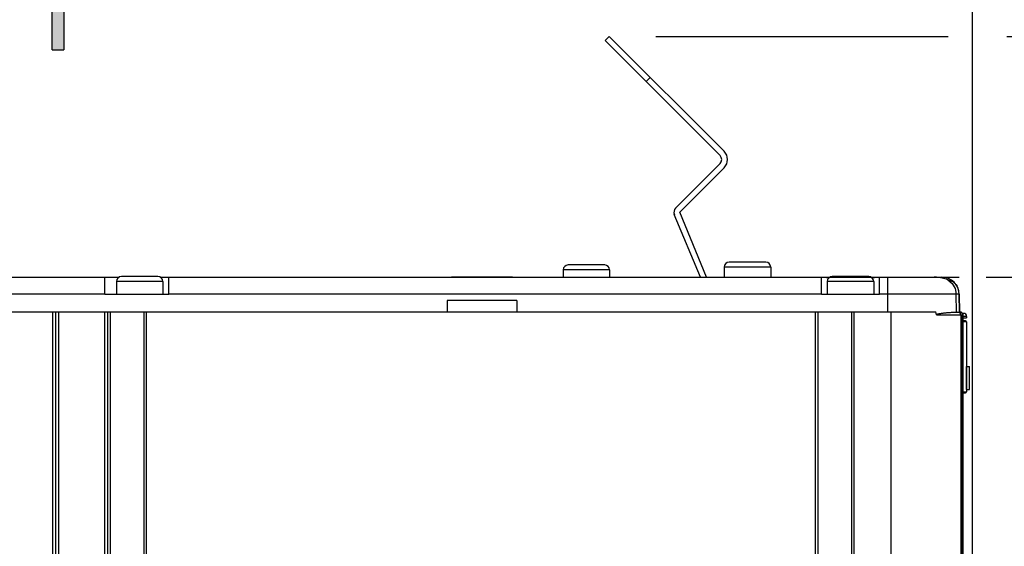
# Model space of a CAD drawing. Extents: x 0 to 594, y 0 to 420.
# Tile 50 of 136: x 238 to 272, y 261 to 280. Entities that reach past the tile are written whole.
import ezdxf

# ---------------------------------------------------------------- set-up
doc = ezdxf.new("R2010")
doc.units = 0
doc.header["$LTSCALE"] = 32.67
doc.layers.get('0').update_dxf_attribs({"linetype": 'CONTINUOUS'})
doc.styles.get("Standard").update_dxf_attribs({"font": 'txt', "width": 0.8})
doc.dimstyles.get("Standard").update_dxf_attribs({"dimtxt": 2.5, "dimasz": 2.5, "dimexe": 1.25, "dimexo": 0.625, "dimtad": 1, "dimcen": 2.5, "dimazin": 3, "dimtfac": 1, "dimtmove": 0, "dimatfit": 3})

# ---------------------------------------------------------------- blocks, each defined once
blk = doc.blocks.new('_FILLED')
at = {"color": 0, "linetype": 'BYBLOCK'}
blk.add_solid([(0, 0), (-1, 0.1429), (-1, -0.1429)], dxfattribs=at)
blk = doc.blocks.new('*D8')
at = {"color": 2, "linetype": 'CONTINUOUS'}
for p, q in [((204.276, 279.059), (204.276, 297.464)), ((271.078, 258.352), (271.078, 297.464)), ((204.276, 296.464), (237.677, 296.464)), ((271.078, 296.464), (237.677, 296.464))]:
    blk.add_line(p, q, dxfattribs=at)
at = {"color": 2, "linetype": 'CONTINUOUS', "xscale": 3.5, "yscale": 3.5, "zscale": 3.5, "rotation": 180}
blk.add_blockref('_FILLED', (204.276, 296.464), dxfattribs=at)
at = {"color": 2, "linetype": 'CONTINUOUS', "xscale": 3.5, "yscale": 3.5, "zscale": 3.5}
blk.add_blockref('_FILLED', (271.078, 296.464), dxfattribs=at)
at = {"color": 5, "linetype": 'CONTINUOUS', "width": 0.8}
blk.add_text('334', height=3.5, dxfattribs=at).set_placement((230.677, 297.339))
blk = doc.blocks.new('*D11')
at = {"color": 2, "linetype": 'CONTINUOUS'}
for p, q in [((260.164, 278.954), (270.246, 278.954)), ((272.267, 278.954), (290.115, 278.954)), ((289.115, 278.954), (289.115, 215.354)), ((289.115, 151.754), (289.115, 215.354)), ((241.53, 151.754), (290.115, 151.754))]:
    blk.add_line(p, q, dxfattribs=at)
at = {"color": 2, "linetype": 'CONTINUOUS', "xscale": 3.5, "yscale": 3.5, "zscale": 3.5}
for p, rotation in [((289.115, 278.954), 90), ((289.115, 151.754), 270)]:
    blk.add_blockref('_FILLED', p, dxfattribs=dict(at, rotation=rotation))
at = {"color": 5, "linetype": 'CONTINUOUS', "width": 0.8}
blk.add_text('636', height=3.5, rotation=90, dxfattribs=at).set_placement((288.24, 213.834))
blk = doc.blocks.new('*D12')
at = {"color": 2, "linetype": 'CONTINUOUS'}
for p, q in [((265.876, 270.657), (270.623, 270.657)), ((271.557, 270.657), (280.39, 270.657)), ((279.39, 270.657), (279.39, 221.857)), ((279.39, 173.058), (279.39, 221.857)), ((268.276, 173.058), (280.39, 173.058))]:
    blk.add_line(p, q, dxfattribs=at)
at = {"color": 2, "linetype": 'CONTINUOUS', "xscale": 3.5, "yscale": 3.5, "zscale": 3.5}
for p, rotation in [((279.39, 270.657), 90), ((279.39, 173.058), 270)]:
    blk.add_blockref('_FILLED', p, dxfattribs=dict(at, rotation=rotation))
at = {"color": 5, "linetype": 'CONTINUOUS', "width": 0.8}
blk.add_text('488', height=3.5, rotation=90, dxfattribs=at).set_placement((278.515, 213.335))
blk = doc.blocks.new('ARROW_BL2', base_point=(239.562, 284.489))
at = {"color": 7, "linetype": 'CONTINUOUS'}
for p, q in [((239.562, 290.489), (238.246, 286.362)), ((239.562, 290.489), (240.879, 286.362)), ((238.246, 286.362), (239.363, 287.027)), ((239.363, 278.489), (239.363, 287.027)), ((239.762, 287.027), (239.762, 278.489)), ((240.879, 286.362), (239.762, 287.027)), ((239.363, 278.489), (239.762, 278.489))]:
    blk.add_line(p, q, dxfattribs=at)
for points in [[(238.246, 286.362), (239.562, 290.489), (239.363, 287.027)], [(239.363, 287.027), (239.562, 290.489), (239.762, 287.027)], [(239.562, 290.489), (240.879, 286.362), (239.762, 287.027)], [(239.363, 278.489), (239.363, 287.027), (239.762, 287.027)], [(239.762, 287.027), (239.762, 278.489), (239.363, 278.489)]]:
    blk.add_solid(points, dxfattribs=at)

msp = doc.modelspace()

# ---------------------------------------------------------------- linework, layer by layer
at = {"color": 7, "linetype": 'CONTINUOUS'}
for p, q in [((258.421, 278.813), (258.562, 278.954)), ((262.381, 274.853), (258.421, 278.813)), ((262.522, 274.994), (258.562, 278.954)), ((259.976, 277.54), (259.835, 277.398)), ((260.849, 273.038), (262.381, 274.57)), ((260.99, 272.897), (262.522, 274.429)), ((261.918, 270.657), (260.99, 272.897)), ((261.702, 270.657), (260.805, 272.82)), ((263.956, 271.177), (262.696, 271.177)), ((256.976, 270.907), (256.976, 270.657)), ((258.576, 270.907), (256.976, 270.907)), ((258.406, 271.077), (257.146, 271.077)), ((258.576, 270.907), (258.576, 270.657)), ((262.526, 271.007), (262.526, 270.657)), ((264.126, 271.007), (262.526, 271.007)), ((264.126, 271.007), (264.126, 270.657)), ((209.928, 270.657), (241.666, 270.657)), ((241.176, 270.057), (241.176, 270.657)), ((241.576, 270.507), (241.576, 270.057)), ((243.176, 270.507), (241.576, 270.507)), ((243.006, 270.677), (241.746, 270.677)), ((243.086, 270.657), (266.166, 270.657)), ((243.176, 270.507), (243.176, 270.057)), ((243.376, 270.057), (243.376, 270.657)), ((253.136, 270.657), (253.122, 270.657)), ((253.136, 270.657), (253.128, 270.657)), ((253.142, 270.657), (253.136, 270.657)), ((253.15, 270.657), (253.136, 270.657)), ((253.142, 270.656), (253.136, 270.656)), ((253.171, 270.654), (253.162, 270.655)), ((253.177, 270.654), (253.171, 270.654)), ((253.184, 270.653), (253.177, 270.654)), ((253.19, 270.653), (253.184, 270.653)), ((253.196, 270.653), (253.19, 270.653)), ((253.203, 270.652), (253.196, 270.653)), ((253.21, 270.652), (253.203, 270.652)), ((253.216, 270.652), (253.21, 270.652)), ((253.223, 270.652), (253.216, 270.652)), ((253.23, 270.652), (253.223, 270.652)), ((255.122, 270.652), (253.23, 270.652)), ((253.232, 270.657), (253.232, 270.652)), ((253.232, 270.651), (253.232, 270.652)), ((255.119, 270.651), (253.232, 270.651)), ((253.693, 270.657), (253.693, 270.652)), ((253.736, 270.657), (253.728, 270.657)), ((253.75, 270.657), (253.736, 270.657)), ((253.832, 270.657), (253.832, 270.652)), ((254.52, 270.657), (254.52, 270.652)), ((254.659, 270.657), (254.659, 270.652)), ((255.119, 270.651), (255.119, 270.652)), ((255.12, 270.657), (255.12, 270.652)), ((255.128, 270.652), (255.122, 270.652)), ((255.135, 270.652), (255.128, 270.652)), ((255.142, 270.652), (255.135, 270.652)), ((255.148, 270.652), (255.142, 270.652)), ((255.155, 270.653), (255.148, 270.652)), ((255.161, 270.653), (255.155, 270.653)), ((255.168, 270.653), (255.161, 270.653)), ((255.174, 270.654), (255.168, 270.653)), ((255.18, 270.654), (255.174, 270.654)), ((255.189, 270.654), (255.18, 270.654)), ((255.209, 270.656), (255.189, 270.654)), ((265.876, 270.057), (265.876, 270.657)), ((266.01, 270.657), (266.125, 270.627)), ((266.076, 270.507), (266.076, 270.057)), ((267.676, 270.507), (266.076, 270.507)), ((267.506, 270.677), (266.246, 270.677)), ((267.586, 270.657), (270.025, 270.657)), ((267.626, 270.627), (267.742, 270.657)), ((267.676, 270.507), (267.676, 270.057)), ((267.876, 270.057), (267.876, 270.657)), ((268.164, 269.457), (268.164, 270.657)), ((270.429, 270.479), (270.451, 270.479)), ((270.553, 270.342), (270.552, 270.342)), ((241.176, 270.067), (210.976, 270.067)), ((243.376, 270.057), (241.176, 270.057)), ((265.876, 270.067), (243.376, 270.067)), ((252.976, 269.857), (252.976, 269.457)), ((255.376, 269.857), (252.976, 269.857)), ((255.376, 269.857), (255.376, 269.457)), ((267.876, 270.057), (265.876, 270.057)), ((270.625, 270.067), (267.876, 270.067)), ((270.527, 269.456), (270.517, 270.067)), ((270.625, 270.067), (270.636, 269.436)), ((270.636, 269.457), (270.625, 270.067)), ((209.928, 269.457), (269.815, 269.457)), ((239.376, 269.457), (239.376, 173.458)), ((239.476, 269.457), (239.476, 173.458)), ((239.576, 269.457), (239.576, 173.458)), ((241.176, 173.458), (241.176, 269.457)), ((241.276, 173.458), (241.276, 269.457)), ((241.376, 173.458), (241.376, 269.457)), ((242.516, 269.457), (242.516, 173.458)), ((242.596, 269.457), (242.596, 173.458)), ((265.676, 173.458), (265.676, 269.457)), ((265.766, 173.458), (265.766, 269.457)), ((266.906, 269.457), (266.906, 173.458)), ((266.996, 269.457), (266.996, 173.458)), ((268.276, 173.058), (268.276, 269.457)), ((269.836, 269.357), (269.815, 269.457)), ((269.836, 269.357), (270.747, 269.357)), ((270.192, 269.434), (270.227, 269.437)), ((270.227, 269.437), (270.262, 269.44)), ((270.262, 269.44), (270.294, 269.443)), ((270.294, 269.443), (270.325, 269.445)), ((270.325, 269.445), (270.355, 269.447)), ((270.355, 269.447), (270.382, 269.449)), ((270.382, 269.449), (270.407, 269.451)), ((270.407, 269.451), (270.431, 269.452)), ((270.431, 269.452), (270.453, 269.453)), ((270.453, 269.453), (270.473, 269.454)), ((270.473, 269.454), (270.491, 269.455)), ((270.491, 269.455), (270.507, 269.456)), ((270.636, 269.438), (270.636, 269.457)), ((270.636, 269.457), (270.674, 269.457)), ((270.656, 269.456), (270.653, 269.457)), ((270.66, 269.456), (270.656, 269.456)), ((270.663, 269.455), (270.659, 269.456)), ((270.666, 269.455), (270.663, 269.455)), ((270.669, 269.454), (270.666, 269.455)), ((270.672, 269.453), (270.669, 269.454)), ((270.676, 269.452), (270.672, 269.453)), ((270.674, 269.457), (270.674, 269.453)), ((270.676, 269.357), (270.676, 173.058)), ((270.778, 269.407), (270.733, 269.407)), ((270.736, 243.407), (270.736, 269.357)), ((270.746, 269.357), (270.746, 243.407)), ((270.747, 269.357), (270.747, 243.407)), ((270.878, 269.307), (270.747, 269.307)), ((270.747, 269.257), (270.878, 269.257)), ((270.838, 269.157), (270.747, 269.157)), ((270.878, 269.307), (270.878, 269.257)), ((270.878, 269.117), (270.747, 269.117)), ((270.878, 269.117), (270.878, 267.582)), ((270.869, 267.582), (270.869, 266.782)), ((270.869, 267.582), (270.978, 267.582)), ((270.871, 267.582), (270.871, 266.782)), ((270.971, 267.582), (270.971, 266.782)), ((270.978, 266.782), (270.978, 267.582)), ((270.869, 266.782), (270.978, 266.782)), ((270.878, 266.782), (270.878, 266.707)), ((270.728, 266.667), (270.838, 266.667)), ((270.747, 266.707), (270.878, 266.707))]:
    msp.add_line(p, q, dxfattribs=at)
for points in [[(253.232, 270.651), (253.189, 270.653), (253.149, 270.655), (253.122, 270.657)], [(253.136, 270.656), (253.133, 270.656), (253.13, 270.657), (253.127, 270.657), (253.125, 270.657), (253.123, 270.657), (253.122, 270.657)], [(253.162, 270.655), (253.153, 270.655), (253.142, 270.656)], [(254.639, 270.657), (254.637, 270.657), (254.635, 270.657), (254.633, 270.656), (254.631, 270.656), (254.63, 270.656), (254.628, 270.655), (254.626, 270.655), (254.624, 270.654), (254.622, 270.654), (254.62, 270.653), (254.619, 270.652), (254.618, 270.652)], [(255.23, 270.657), (255.206, 270.655), (255.166, 270.653), (255.119, 270.651)], [(255.229, 270.657), (255.226, 270.657), (255.224, 270.657), (255.221, 270.657), (255.218, 270.656), (255.215, 270.656), (255.209, 270.656)], [(270.232, 270.57), (270.183, 270.587), (270.133, 270.602), (270.082, 270.615), (270.033, 270.626), (269.984, 270.635), (269.936, 270.643), (269.89, 270.649), (269.846, 270.653), (269.804, 270.656), (269.764, 270.657)], [(270.429, 270.479), (270.367, 270.511), (270.302, 270.541), (270.232, 270.57)], [(270.232, 270.57), (270.382, 270.438), (270.48, 270.264), (270.517, 270.067)], [(270.429, 270.479), (270.462, 270.455), (270.507, 270.408), (270.552, 270.342)], [(270.625, 270.067), (270.616, 270.163), (270.591, 270.254), (270.552, 270.342)], [(269.836, 269.357), (269.836, 269.357), (269.836, 269.358), (269.836, 269.358), (269.836, 269.358), (269.836, 269.359), (269.836, 269.359), (269.836, 269.36), (269.836, 269.36), (269.836, 269.36), (269.836, 269.361), (269.837, 269.361), (269.837, 269.362), (269.837, 269.362), (269.837, 269.363), (269.837, 269.363), (269.838, 269.364), (269.838, 269.364), (269.838, 269.365), (269.839, 269.366), (269.84, 269.366), (269.84, 269.367), (269.841, 269.368), (269.842, 269.369), (269.843, 269.369), (269.844, 269.37), (269.845, 269.371), (269.847, 269.372), (269.849, 269.373), (269.851, 269.375), (269.853, 269.376), (269.856, 269.377), (269.859, 269.378), (269.862, 269.38), (269.866, 269.381), (269.87, 269.383), (269.875, 269.384), (269.88, 269.386), (269.886, 269.388), (269.892, 269.39), (269.899, 269.392), (269.908, 269.394), (269.917, 269.396), (269.927, 269.398), (269.938, 269.4), (269.95, 269.403), (269.963, 269.405), (269.979, 269.408), (269.996, 269.41), (270.015, 269.413), (270.035, 269.416), (270.055, 269.419), (270.076, 269.421), (270.096, 269.424), (270.115, 269.426), (270.135, 269.428), (270.154, 269.43), (270.173, 269.432), (270.192, 269.434)], [(270.507, 269.456), (270.521, 269.456), (270.527, 269.456)], [(270.527, 269.456), (270.533, 269.456), (270.538, 269.456), (270.544, 269.457), (270.55, 269.457), (270.556, 269.456), (270.561, 269.456), (270.567, 269.456), (270.573, 269.456), (270.578, 269.456), (270.584, 269.455), (270.589, 269.455), (270.595, 269.454), (270.6, 269.453), (270.605, 269.452), (270.61, 269.451), (270.614, 269.449), (270.618, 269.447)], [(270.636, 269.457), (270.639, 269.457), (270.643, 269.457), (270.646, 269.456), (270.649, 269.456), (270.652, 269.455), (270.655, 269.455), (270.658, 269.454), (270.661, 269.453), (270.664, 269.453), (270.667, 269.452), (270.67, 269.451), (270.673, 269.449), (270.676, 269.448), (270.679, 269.447), (270.682, 269.445), (270.685, 269.444), (270.688, 269.442), (270.69, 269.441), (270.693, 269.439), (270.696, 269.437), (270.698, 269.435), (270.701, 269.433), (270.703, 269.431), (270.705, 269.429), (270.708, 269.426), (270.71, 269.424), (270.712, 269.422), (270.714, 269.419), (270.716, 269.417), (270.718, 269.414), (270.719, 269.411), (270.721, 269.409), (270.723, 269.406), (270.724, 269.403), (270.726, 269.4), (270.727, 269.397), (270.728, 269.394), (270.729, 269.391), (270.73, 269.388), (270.731, 269.385), (270.732, 269.382), (270.733, 269.379), (270.734, 269.376), (270.734, 269.373), (270.735, 269.37), (270.735, 269.366), (270.735, 269.363), (270.736, 269.36), (270.736, 269.357)], [(270.653, 269.457), (270.65, 269.457), (270.647, 269.457)], [(270.747, 269.357), (270.747, 269.359), (270.747, 269.362), (270.746, 269.365), (270.746, 269.369), (270.746, 269.372), (270.745, 269.375), (270.744, 269.378), (270.744, 269.381), (270.743, 269.385), (270.742, 269.388), (270.741, 269.391), (270.74, 269.394), (270.738, 269.397), (270.737, 269.4), (270.735, 269.403), (270.734, 269.406), (270.732, 269.409), (270.73, 269.411), (270.729, 269.414), (270.727, 269.417), (270.725, 269.42), (270.722, 269.422), (270.72, 269.425), (270.718, 269.427), (270.716, 269.429), (270.713, 269.432), (270.71, 269.434), (270.708, 269.436), (270.705, 269.438), (270.702, 269.44), (270.7, 269.442), (270.697, 269.443), (270.694, 269.445), (270.691, 269.446), (270.688, 269.448), (270.685, 269.449), (270.682, 269.45), (270.679, 269.451), (270.675, 269.453)], [(270.678, 269.452), (270.681, 269.451), (270.684, 269.449), (270.687, 269.448), (270.69, 269.447), (270.693, 269.445), (270.695, 269.444), (270.698, 269.442), (270.701, 269.441), (270.704, 269.439), (270.706, 269.437), (270.709, 269.435), (270.711, 269.433), (270.714, 269.431), (270.716, 269.429), (270.718, 269.426), (270.72, 269.424), (270.722, 269.422), (270.724, 269.419), (270.726, 269.417), (270.728, 269.414), (270.73, 269.411), (270.732, 269.409), (270.733, 269.406), (270.735, 269.403), (270.736, 269.4), (270.738, 269.397), (270.739, 269.394), (270.74, 269.391), (270.741, 269.388), (270.742, 269.385), (270.743, 269.382), (270.744, 269.379), (270.744, 269.376), (270.745, 269.373), (270.745, 269.37), (270.746, 269.366), (270.746, 269.363), (270.746, 269.36), (270.746, 269.357)]]:
    msp.add_lwpolyline(points, dxfattribs=at)
for centre, radius, start, end in [((262.239, 274.711), 0.4, 315, 45), ((262.239, 274.711), 0.2, 315, 45), ((260.99, 272.897), 0.2, 135, 202.5), ((262.696, 271.007), 0.17, 90, 180), ((263.956, 271.007), 0.17, 0, 90), ((257.146, 270.907), 0.17, 90, 180), ((258.406, 270.907), 0.17, 0, 90), ((241.746, 270.507), 0.17, 90, 180), ((243.006, 270.507), 0.17, 0, 90), ((253.712, 270.607), 0.05, 61.6187, 90), ((254.639, 270.607), 0.05, 90, 113.3018), ((266.246, 270.507), 0.17, 90, 180), ((267.506, 270.507), 0.17, 0, 90), ((270.025, 270.057), 0.6, 1, 90), ((270.576, 269.357), 0.1, 0, 64.8268), ((270.778, 269.307), 0.1, 0, 90), ((270.838, 269.117), 0.04, 0, 90), ((270.838, 266.707), 0.04, 270.0001, 360)]:
    msp.add_arc(centre, radius, start, end, dxfattribs=at)

# ---------------------------------------------------------------- block references
at = {"color": 2, "linetype": 'CONTINUOUS'}
msp.add_blockref('ARROW_BL2', (239.562, 284.489), dxfattribs=at)

# ---------------------------------------------------------------- dimensions: what is measured, and where the dimension line sits
dim = msp.add_linear_dim(base=(271.078, 296.464), p1=(204.276, 279.059), p2=(271.078, 258.352), dimstyle='Standard', dxfattribs=at)
dim.commit()
dim.dimension.update_dxf_attribs({"geometry": '*D8', "text_midpoint": (234.877, 299.089), "dimtype": 128})
for base, p1, p2, angle, picture, middle in [((289.115, 278.954), (241.53, 151.754), (260.164, 278.954), 90, '*D11', (286.49, 218.034)), ((279.39, 173.058), (265.876, 270.657), (268.276, 173.058), 270, '*D12', (276.765, 217.535))]:
    dim = msp.add_linear_dim(base=base, p1=p1, p2=p2, angle=angle, dimstyle='Standard', dxfattribs=at)
    dim.commit()
    dim.dimension.update_dxf_attribs({"geometry": picture, "text_midpoint": middle, "dimtype": 128})

doc.saveas('drawing.dxf')
